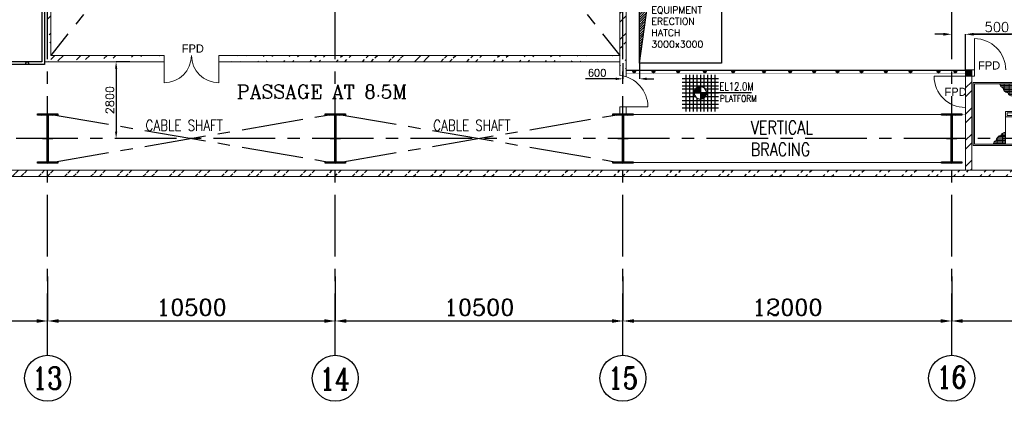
# Model space of a CAD drawing. Header units: inches. Extents: x 0 to 1544102, y 0 to 23144100.
# Tile 48 of 203: x 161316 to 197257, y 101493 to 115416. Entities that reach past the tile are written whole.
import ezdxf

# ---------------------------------------------------------------- set-up
doc = ezdxf.new("R2010")
doc.units = ezdxf.units.IN
doc.header["$LTSCALE"] = 1800
doc.header["$MEASUREMENT"] = 0
doc.linetypes.add('CENTER', pattern=[2, 1.25, -0.25, 0.25, -0.25])
doc.linetypes.add('HIDDEN', pattern=[0.375, 0.25, -0.125])
doc.layers.get('0').update_dxf_attribs({"color": 253})
for name, color, linetype in [('BRACING', 1, 'HIDDEN'), ('CEN', 2, 'CENTER'), ('COL', 1, 'Continuous'), ('GRID', 251, 'CENTER'), ('OPENING', 40, 'Continuous'), ('STEEL', 231, 'Continuous')]:
    doc.layers.add(name, color=color, linetype=linetype)
for name, color, linetype, lineweight in [('DIM', 4, 'Continuous', 18), ('STAIR', 2, 'Continuous', 15), ('TEXT', 3, 'Continuous', 18), ('WALL', 6, 'Continuous', 18)]:
    doc.layers.add(name, color=color, linetype=linetype, lineweight=lineweight)
doc.styles.add('HTX11', font='O8111901')
doc.styles.add('ROMANC', font='ROMANC.SHX')
doc.styles.add('ROMANS', font='romans.shx')
doc.linetypes.add('FENCELINE1', pattern='A,0.25,-0.1,[133,ltypeshp.shx,S=0.1,R=0,X=-0.1,Y=0],-0.1,1', length=1.45)
doc.dimstyles.new('K2', dxfattribs={"dimtxt": 600, "dimasz": 400, "dimexe": 200, "dimexo": 200, "dimgap": 200, "dimtad": 1, "dimdec": 0, "dimzin": 0, "dimdsep": 46, "dimtxsty": 'ROMANC', "dimcen": 0.09, "dimclrd": 256, "dimclrt": 4, "dimadec": 0, "dimazin": 0, "dimtfac": 1, "dimtdec": 0, "dimtofl": 0, "dimtmove": 1, "dimatfit": 3, "dimfxl": 0.18, "dimtolj": 1, "dimtzin": 0, "dimarcsym": 0})
doc.dimstyles.new('STANDARD1', dxfattribs={"dimtxt": 300, "dimasz": 250, "dimexe": 0, "dimexo": 0, "dimgap": 80, "dimtad": 1, "dimdec": 0, "dimzin": 0, "dimdsep": 46, "dimtxsty": 'ROMANS', "dimcen": 0, "dimclrd": 4, "dimclre": 4, "dimclrt": 4, "dimadec": 0, "dimazin": 0, "dimtfac": 0.09, "dimtdec": 0, "dimtix": 1, "dimtofl": 0, "dimtmove": 0, "dimatfit": 3, "dimfxl": 1, "dimtolj": 1, "dimtzin": 0, "dimarcsym": 0})
doc.dimstyles.new('USER175', dxfattribs={"dimscale": 175, "dimtxt": 2, "dimasz": 1.75, "dimexe": 0, "dimexo": 0, "dimgap": 0.5, "dimtad": 1, "dimdec": 0, "dimzin": 0, "dimdsep": 46, "dimtxsty": 'ROMANS', "dimcen": 0, "dimclrd": 4, "dimclre": 4, "dimclrt": 4, "dimadec": 0, "dimazin": 0, "dimtfac": 0.09, "dimtdec": 0, "dimtix": 1, "dimtofl": 0, "dimtmove": 0, "dimatfit": 3, "dimfxl": 1, "dimtolj": 1, "dimtzin": 0, "dimarcsym": 0})
pattern_1 = [(45, (0, -2662.84), (-477.2971, 477.2971), []), (45, (318.2, -2662.84), (-477.2971, 477.2971), [])]

# ---------------------------------------------------------------- blocks, each defined once
blk = doc.blocks.new('A-ROW COLUMN')
at = {"layer": 'COL'}
h = blk.add_hatch(dxfattribs=at)
h.set_pattern_fill('ANSI31', color=256, scale=200, style=0)
h.set_pattern_definition([(45, (165226.353, 18853.894), (-17.67767, 17.67767), [])])
h.paths.add_polyline_path([(180799, 40890), (181539, 40890), (181539, 40840), (180799, 40840)])
h.paths.add_polyline_path([(181153, 42590), (181185, 42590), (181185, 40890), (181153, 40890)])
h.paths.add_polyline_path([(180799, 42640), (181539, 42640), (181539, 42590), (180799, 42590)])
blk.add_line((181169, 40840), (181169, 42640))
at = {"layer": 'CEN'}
for p, q in [((181169, 40840), (181169, 42640)), ((180977, 41740), (181360, 41740))]:
    blk.add_line(p, q, dxfattribs=at)
at = {"layer": 'COL'}
for points in [[(180799, 42640), (181539, 42640), (181539, 42590), (180799, 42590)], [(181153, 42590), (181185, 42590), (181185, 40890), (181153, 40890)], [(180799, 40890), (181539, 40890), (181539, 40840), (180799, 40840)]]:
    blk.add_lwpolyline(points, close=True, dxfattribs=at)
blk = doc.blocks.new('*D85')
at = {"layer": 'DIM', "color": 0, "lineweight": -2, "transparency": 16777216}
for p, q in [((183336, 106049), (183336, 104423)), ((195336, 104905), (195336, 104423))]:
    blk.add_line(p, q, dxfattribs=at)
at = {"layer": 'DIM', "lineweight": -2, "transparency": 16777216}
blk.add_line((194936, 104423), (183736, 104423), dxfattribs=at)
at = {"layer": 'DIM', "transparency": 16777216}
for points in [[(183736, 104490), (183736, 104357), (183336, 104423)], [(194936, 104490), (194936, 104357), (195336, 104423)]]:
    blk.add_solid(points, dxfattribs=at)
at = {"layer": 'DIM', "color": 4, "transparency": 16777216, "insert": (189336, 104923), "char_height": 600, "attachment_point": 5, "style": 'ROMANC'}
blk.add_mtext('\\A1;12000', dxfattribs=at)
blk = doc.blocks.new('*D87')
at = {"layer": 'DIM', "color": 0, "lineweight": -2, "transparency": 16777216}
for p, q in [((162336, 106049), (162336, 104423)), ((172836, 104905), (172836, 104423))]:
    blk.add_line(p, q, dxfattribs=at)
at = {"layer": 'DIM', "lineweight": -2, "transparency": 16777216}
blk.add_line((172436, 104423), (162736, 104423), dxfattribs=at)
at = {"layer": 'DIM', "transparency": 16777216}
for points in [[(162736, 104490), (162736, 104357), (162336, 104423)], [(172436, 104490), (172436, 104357), (172836, 104423)]]:
    blk.add_solid(points, dxfattribs=at)
at = {"layer": 'DIM', "color": 4, "transparency": 16777216, "insert": (167586, 104923), "char_height": 600, "attachment_point": 5, "style": 'ROMANC'}
blk.add_mtext('\\A1;10500', dxfattribs=at)
blk = doc.blocks.new('*D56')
at = {"layer": 'DIM', "color": 0, "lineweight": -2, "transparency": 16777216}
for p, q in [((172836, 106049), (172836, 104423)), ((183336, 104905), (183336, 104423))]:
    blk.add_line(p, q, dxfattribs=at)
at = {"layer": 'DIM', "lineweight": -2, "transparency": 16777216}
blk.add_line((182936, 104423), (173236, 104423), dxfattribs=at)
at = {"layer": 'DIM', "transparency": 16777216}
for points in [[(173236, 104490), (173236, 104357), (172836, 104423)], [(182936, 104490), (182936, 104357), (183336, 104423)]]:
    blk.add_solid(points, dxfattribs=at)
at = {"layer": 'DIM', "color": 4, "transparency": 16777216, "insert": (178086, 104923), "char_height": 600, "attachment_point": 5, "style": 'ROMANC'}
blk.add_mtext('\\A1;10500', dxfattribs=at)
blk = doc.blocks.new('*D57')
at = {"layer": 'DIM', "color": 0, "lineweight": -2, "transparency": 16777216}
for p, q in [((151836, 106049), (151836, 104423)), ((162336, 104905), (162336, 104423))]:
    blk.add_line(p, q, dxfattribs=at)
at = {"layer": 'DIM', "lineweight": -2, "transparency": 16777216}
blk.add_line((161936, 104423), (152236, 104423), dxfattribs=at)
at = {"layer": 'DIM', "transparency": 16777216}
for points in [[(152236, 104490), (152236, 104357), (151836, 104423)], [(161936, 104490), (161936, 104357), (162336, 104423)]]:
    blk.add_solid(points, dxfattribs=at)
at = {"layer": 'DIM', "color": 4, "transparency": 16777216, "insert": (157086, 104923), "char_height": 600, "attachment_point": 5, "style": 'ROMANC'}
blk.add_mtext('\\A1;10500', dxfattribs=at)
blk = doc.blocks.new('*D58')
at = {"layer": 'DIM', "color": 0, "lineweight": -2, "transparency": 16777216}
for p, q in [((195336, 106049), (195336, 104423)), ((206336, 104905), (206336, 104423))]:
    blk.add_line(p, q, dxfattribs=at)
at = {"layer": 'DIM', "lineweight": -2, "transparency": 16777216}
blk.add_line((205936, 104423), (195736, 104423), dxfattribs=at)
at = {"layer": 'DIM', "transparency": 16777216}
for points in [[(195736, 104490), (195736, 104357), (195336, 104423)], [(205936, 104490), (205936, 104357), (206336, 104423)]]:
    blk.add_solid(points, dxfattribs=at)
at = {"layer": 'DIM', "color": 4, "transparency": 16777216, "insert": (200836, 104923), "char_height": 600, "attachment_point": 5, "style": 'ROMANC'}
blk.add_mtext('\\A1;11000', dxfattribs=at)
blk = doc.blocks.new('*D105')
at = {"layer": 'DIM', "color": 4, "lineweight": -2, "transparency": 16777216}
for p, q in [((165336, 113885), (164836, 113885)), ((164836, 113635), (164836, 111335)), ((165336, 111085), (164836, 111085))]:
    blk.add_line(p, q, dxfattribs=at)
at = {"layer": 'DIM', "color": 4, "transparency": 16777216}
for points in [[(164795, 113635), (164878, 113635), (164836, 113885)], [(164795, 111335), (164878, 111335), (164836, 111085)]]:
    blk.add_solid(points, dxfattribs=at)
at = {"layer": 'DIM', "color": 4, "transparency": 16777216, "insert": (164606, 112485), "char_height": 300, "attachment_point": 5, "rotation": 90, "style": 'ROMANS'}
blk.add_mtext('\\A1;2800', dxfattribs=at)
blk = doc.blocks.new('*D223')
at = {"layer": 'DIM', "color": 4, "lineweight": -2, "transparency": 16777216}
for p, q in [((183336, 113835), (183336, 113259)), ((183936, 113835), (183936, 113259)), ((183074, 113259), (181974, 113259)), ((184199, 113259), (184461, 113259))]:
    blk.add_line(p, q, dxfattribs=at)
at = {"layer": 'DIM', "color": 4, "transparency": 16777216}
for points in [[(183074, 113303), (183074, 113215), (183336, 113259)], [(184199, 113303), (184199, 113215), (183936, 113259)]]:
    blk.add_solid(points, dxfattribs=at)
at = {"layer": 'DIM', "color": 4, "transparency": 16777216, "insert": (182392, 113478), "char_height": 262.5, "attachment_point": 5, "style": 'ROMANS'}
blk.add_mtext('\\A1;600', dxfattribs=at)
blk = doc.blocks.new('*D241')
at = {"layer": 'DIM', "color": 4, "lineweight": -2, "transparency": 16777216}
for p, q in [((165336, 113885), (164836, 113885)), ((164836, 113635), (164836, 111335)), ((165336, 111085), (164836, 111085))]:
    blk.add_line(p, q, dxfattribs=at)
at = {"layer": 'DIM', "color": 4, "transparency": 16777216}
for points in [[(164795, 113635), (164878, 113635), (164836, 113885)], [(164795, 111335), (164878, 111335), (164836, 111085)]]:
    blk.add_solid(points, dxfattribs=at)
at = {"layer": 'DIM', "color": 4, "transparency": 16777216, "insert": (164606, 112485), "char_height": 300, "attachment_point": 5, "rotation": 90, "style": 'ROMANS'}
blk.add_mtext('\\A1;2800', dxfattribs=at)
blk = doc.blocks.new('*D279')
at = {"layer": 'DIM', "color": 4, "lineweight": -2, "transparency": 16777216}
for p, q in [((195030, 114885), (194724, 114885)), ((195336, 114744), (195336, 114885)), ((195836, 114744), (195836, 114885)), ((196142, 114885), (197524, 114885))]:
    blk.add_line(p, q, dxfattribs=at)
at = {"layer": 'DIM', "color": 4, "transparency": 16777216}
for points in [[(195030, 114937), (195030, 114834), (195336, 114885)], [(196142, 114937), (196142, 114834), (195836, 114885)]]:
    blk.add_solid(points, dxfattribs=at)
at = {"layer": 'DIM', "color": 4, "transparency": 16777216, "insert": (196986, 115148), "char_height": 350, "attachment_point": 5, "style": 'ROMANS'}
blk.add_mtext('\\A1;500', dxfattribs=at)
blk = doc.blocks.new('*D280')
at = {"layer": 'DIM', "color": 4, "lineweight": -2, "transparency": 16777216}
for p, q in [((195836, 113585), (195836, 114885)), ((201530, 114885), (196142, 114885)), ((201836, 113585), (201836, 114885))]:
    blk.add_line(p, q, dxfattribs=at)
at = {"layer": 'DIM', "color": 4, "transparency": 16777216}
for points in [[(196142, 114937), (196142, 114834), (195836, 114885)], [(201530, 114937), (201530, 114834), (201836, 114885)]]:
    blk.add_solid(points, dxfattribs=at)
at = {"layer": 'DIM', "color": 4, "transparency": 16777216, "insert": (198836, 115148), "char_height": 350, "attachment_point": 5, "style": 'ROMANS'}
blk.add_mtext('\\A1;6000', dxfattribs=at)
blk = doc.blocks.new('A$C23722B17')
at = {"flags": 128}
for points in [[(-667, 524), (667, 524)], [(-667, 391), (667, 391)], [(-533, 658), (-533, -676)], [(-400, 658), (-400, -676)], [(-267, 658), (-267, -676)], [(-267, 658), (-267, -676)], [(-133, 658), (-133, 181)], [(0, 658), (0, -676)], [(0, 658), (0, -676)], [(133, 658), (133, 181)], [(133, 658), (133, 181)], [(267, 658), (267, -676)], [(400, 658), (400, -676)], [(533, 658), (533, -676)], [(-667, 258), (667, 258)], [(-667, 142), (-174, 142)], [(-667, 0), (667, 0)], [(-265, 0), (0, 0)], [(-225, 2), (0, 2)], [(-224, 25), (0, 25)], [(-220, 47), (0, 47)], [(-214, 70), (0, 70)], [(-205, 92), (0, 92)], [(-194, 115), (0, 115)], [(-178, 137), (0, 137)], [(-158, 160), (0, 160)], [(-132, 182), (0, 182)], [(-93, 205), (0, 205)], [(0, 0), (0, 264)], [(1864, 0), (0, 0)], [(0, 0), (0, -261)], [(174, 142), (667, 142)], [(-667, -133), (-181, -133)], [(-667, -276), (667, -276)], [(-133, -181), (-133, -676)], [(225, -2), (0, -2)], [(224, -25), (0, -25)], [(220, -47), (0, -47)], [(214, -70), (0, -70)], [(205, -92), (0, -92)], [(194, -115), (0, -115)], [(178, -137), (0, -137)], [(158, -160), (0, -160)], [(132, -182), (0, -182)], [(93, -205), (0, -205)], [(133, -181), (133, -676)], [(133, -181), (133, -676)], [(181, -133), (667, -133)], [(-667, -409), (667, -409)], [(-667, -542), (667, -542)]]:
    blk.add_lwpolyline(points, dxfattribs=at)
for points in [[(0, 225, 0.414246), (-225, 0)], [(225, 0, 0.414258), (0, 225)], [(0, -225, 0.414246), (225, 0)], [(-225, 0, 0.414221), (0, -225)]]:
    blk.add_lwpolyline(points, format="xyb", dxfattribs=at)
blk = doc.blocks.new('STAIR AT A-ROW')
at = {"layer": 'STAIR'}
h = blk.add_hatch(dxfattribs=at)
h.set_pattern_fill('GRATE', color=256, scale=1500, style=0)
h.set_pattern_definition([(180, (288000.703, 26108.18), (0, 46.875), []), (90, (288000.7, 26108.18), (187.5, 1e-14), [])])
h.paths.add_polyline_path([(151469, 57144, -0.269537), (151358, 57284), (151817, 57284), (151817, 56854, -0.388318), (151644, 56956, -0.326637)])
h = blk.add_hatch(dxfattribs=at)
h.set_pattern_fill('GRATE', color=256, scale=1500, style=0)
h.set_pattern_definition([(0, (18383.73, 26108.18), (0, 46.875), []), (90, (18383.73, 26108.18), (-187.5, 1e-14), [])])
h.paths.add_polyline_path([(154915, 57144, 0.269537), (155026, 57284), (154567, 57284), (154567, 56854, 0.388318), (154740, 56956, 0.326637)])
h = blk.add_hatch(dxfattribs=at)
h.set_pattern_fill('GRATE', color=256, scale=1500, style=0)
h.set_pattern_definition([(180, (287750.703, 86259.074), (0, -46.875), []), (270, (287750.7, 86259.07), (187.5, -1e-14), [])])
h.paths.add_polyline_path([(151219, 55223, 0.269537), (151108, 55084), (151567, 55084), (151567, 55513, 0.388318), (151394, 55411, 0.326637)])
h = blk.add_hatch(dxfattribs=at)
h.set_pattern_fill('GRATE', color=256, scale=1500, style=0)
h.set_pattern_definition([(0, (18133.73, 86259.074), (0, -46.875), []), (270, (18133.73, 86259.07), (-187.5, -1e-14), [])])
h.paths.add_polyline_path([(154665, 55223, -0.269537), (154776, 55084), (154317, 55084), (154317, 55513, -0.388318), (154490, 55411, -0.326637)])
for p, q in [((154567, 57284), (150427, 57284)), ((155767, 57284), (154567, 57284)), ((152798, 55084), (150427, 55084)), ((154567, 55084), (153298, 55084)), ((155767, 55084), (154567, 55084))]:
    blk.add_line(p, q, dxfattribs=at)
at = {"layer": 'STAIR', "linetype": 'FENCELINE1', "ltscale": 0.25}
for points in [[(150377, 55034), (150377, 57334), (155817, 57334), (155817, 55034), (154567, 55034), (150377, 55034)], [(152505, 56134), (151617, 56134), (151617, 56234), (154517, 56234), (154517, 56134), (153005, 56134)]]:
    blk.add_lwpolyline(points, dxfattribs=at)
at = {"layer": 'STAIR'}
for points in [[(150427, 57284), (150427, 55084)], [(151817, 57284), (151817, 56284)], [(152067, 57284), (152067, 56284)], [(152317, 57284), (152317, 56284)], [(152567, 57284), (152567, 56284)], [(152817, 57284), (152817, 56284)], [(153067, 57284), (153067, 56284)], [(153317, 57284), (153317, 56284)], [(153567, 57284), (153567, 56284)], [(153817, 57284), (153817, 56284)], [(154067, 57284), (154067, 56284)], [(154317, 57284), (154317, 56284)], [(154567, 57284), (154567, 56084)], [(155767, 57284), (155767, 55084)], [(151567, 56284), (154567, 56284)], [(151567, 56284), (151567, 55084)], [(151567, 56084), (152520, 56084)], [(151817, 55084), (151817, 56084)], [(152067, 55084), (152067, 56084)], [(152317, 55084), (152317, 56084)], [(152798, 55084), (152656, 55610), (152783, 55640), (152515, 55666), (152633, 55698), (152505, 56134)], [(153298, 55084), (153156, 55610), (153283, 55640), (153015, 55666), (153133, 55698), (153005, 56134)], [(153020, 56084), (154567, 56084)], [(153067, 55923), (153067, 56084)], [(153317, 55084), (153317, 56084)], [(153567, 55084), (153567, 56084)], [(153817, 55084), (153817, 56084)], [(154067, 55084), (154067, 56084)], [(154317, 55084), (154317, 56084)], [(152567, 55084), (152567, 55923)], [(153067, 55661), (153067, 55680)]]:
    blk.add_lwpolyline(points, dxfattribs=at)
for centre, radius, start, end in [((151534, 57309), 178, 188.3658, 248.7051), ((154851, 57309), 178, 291.2949, 351.6342), ((151685, 57170), 217, 186.839, 259.1948), ((151787, 57000), 149, 196.9982, 281.8866), ((154598, 57000), 149, 258.1134, 343.0018), ((154699, 57170), 217, 280.8052, 353.161), ((151435, 55197), 217, 100.8052, 173.161), ((151537, 55367), 149, 78.1134, 163.0018), ((154348, 55367), 149, 16.9982, 101.8866), ((154449, 55197), 217, 6.839, 79.1948), ((151284, 55058), 178, 111.2949, 171.6342), ((154601, 55058), 178, 8.3658, 68.7051)]:
    blk.add_arc(centre, radius, start, end, dxfattribs=at)
at = {"layer": 'TEXT', "style": 'ROMANC'}
for p in [(152214, 56659), (153855, 55487)]:
    blk.add_text('UP', height=200, dxfattribs=at).set_placement(p)
at = {"layer": 'DIM'}
for points in [[(153522, 56756), (152657, 56756)], [(152968, 55584), (153833, 55584)]]:
    blk.add_leader(points, dimstyle='USER175', dxfattribs=at)

msp = doc.modelspace()

# ---------------------------------------------------------------- hatches: boundary and pattern name
h = msp.add_hatch()
h.set_pattern_fill('ANSI32', color=256, scale=1800, style=0)
h.set_pattern_definition(pattern_1)
edge = h.paths.add_edge_path()
edge.add_line((162451.2, 140184.89), (162451.2, 131334.89))
edge.add_line((162221.2, 140184.89), (162221.2, 131334.89))
edge.add_line((162451.2, 130834.89), (162451.2, 125334.89))
edge.add_line((162221.2, 130834.89), (162221.2, 125334.89))
edge.add_line((162451.2, 124834.89), (162451.2, 117434.89))
edge.add_line((162221.2, 124834.89), (162221.2, 117434.89))
edge.add_line((162451.2, 116934.89), (162451.2, 114114.89))
edge.add_line((162221.2, 116934.89), (162221.2, 113884.89))
h = msp.add_hatch()
h.set_pattern_fill('ANSI32', color=256, scale=1800, style=0)
h.set_pattern_definition(pattern_1)
edge = h.paths.add_edge_path()
edge.add_line((183451.2, 116884.89), (183451.2, 113332.22))
edge.add_line((183221.2, 116884.89), (183221.2, 113381.82))
h = msp.add_hatch()
h.set_pattern_fill('ANSI32', color=256, scale=1800, style=0)
h.set_pattern_definition(pattern_1)
edge = h.paths.add_edge_path()
edge.add_line((162451.2, 114114.89), (166586.2, 114114.89))
edge.add_line((162221.2, 113884.89), (166586.2, 113884.89))
edge.add_line((162221.2, 113884.89), (162221.2, 113884.89))
edge.add_line((162451.2, 113884.89), (162451.2, 114114.89))
h = msp.add_hatch()
h.set_pattern_fill('ANSI32', color=256, scale=1800, style=0)
h.set_pattern_definition(pattern_1)
edge = h.paths.add_edge_path()
edge.add_line((168586.2, 114114.89), (183221.2, 114114.89))
edge.add_line((168586.2, 113884.89), (183221.2, 113884.89))
h = msp.add_hatch()
h.set_pattern_fill('ANSI32', color=256, scale=1800, style=0)
h.set_pattern_definition([(45, (108.2, -708.36), (-477.297, 477.297), []), (45, (426.4, -708.36), (-477.297, 477.297), [])])
h.paths.add_polyline_path([(196066.2, 111084.89), (195836.2, 111084.89), (195836.2, 109924.89), (196066.2, 109924.89)])
h.paths.add_polyline_path([(196066.2, 113355.23), (196166.2, 113355.23), (196166.2, 113585.23), (195836.2, 113585.23), (195836.2, 111084.89), (196066.2, 111084.89)])
h = msp.add_hatch(color=256)
h.dxf.hatch_style = 1
h.paths.add_polyline_path([(183792.24, 113520.23, 1), (183692.24, 113520.23, 1)])
h = msp.add_hatch(color=256)
h.dxf.hatch_style = 1
h.paths.add_polyline_path([(184504.32, 113520.23, 1), (184404.32, 113520.23, 1)])
h = msp.add_hatch(color=256)
h.dxf.hatch_style = 1
h.paths.add_polyline_path([(185405.16, 113520.23, 1), (185305.16, 113520.23, 1)])
h = msp.add_hatch(color=256)
h.dxf.hatch_style = 1
h.paths.add_polyline_path([(186376.75, 113520.23, 1), (186276.75, 113520.23, 1)])
h = msp.add_hatch(color=256)
h.dxf.hatch_style = 1
h.paths.add_polyline_path([(187408.66, 113520.23, 1), (187308.66, 113520.23, 1)])
h = msp.add_hatch(color=256)
h.dxf.hatch_style = 1
h.paths.add_polyline_path([(188535.7, 113520.23, 1), (188435.7, 113520.23, 1)])
h = msp.add_hatch(color=256)
h.dxf.hatch_style = 1
h.paths.add_polyline_path([(189487.86, 113520.23, 1), (189387.86, 113520.23, 1)])
h = msp.add_hatch(color=256)
h.dxf.hatch_style = 1
h.paths.add_polyline_path([(190362.29, 113520.23, 1), (190262.29, 113520.23, 1)])
h = msp.add_hatch(color=256)
h.dxf.hatch_style = 1
h.paths.add_polyline_path([(191217.28, 113520.23, 1), (191117.28, 113520.23, 1)])
h = msp.add_hatch(color=256)
h.dxf.hatch_style = 1
h.paths.add_polyline_path([(192091.71, 113520.23, 1), (191991.71, 113520.23, 1)])
h = msp.add_hatch(color=256)
h.dxf.hatch_style = 1
h.paths.add_polyline_path([(192985.58, 113520.23, 1), (192885.58, 113520.23, 1)])
h = msp.add_hatch(color=256)
h.dxf.hatch_style = 1
h.paths.add_polyline_path([(193879.44, 113520.23, 1), (193779.44, 113520.23, 1)])
h = msp.add_hatch(color=256)
h.dxf.hatch_style = 1
h.paths.add_polyline_path([(194909.32, 113520.23, 1), (194809.32, 113520.23, 1)])
h = msp.add_hatch(color=256)
h.dxf.hatch_style = 1
h.paths.add_polyline_path([(195518.49, 113520.23, 1), (195418.49, 113520.23, 1)])
h = msp.add_hatch()
h.set_pattern_fill('ANSI32', color=256, scale=1800, style=0)
h.set_pattern_definition(pattern_1)
edge = h.paths.add_edge_path()
edge.add_line((27096.2, 109694.89), (273076.2, 109694.89))
edge.add_line((27326.2, 109924.89), (272846.2, 109924.89))
at = {"layer": 'COL'}
h = msp.add_hatch(dxfattribs=at)
h.set_pattern_fill('ANSI31', color=1, scale=250, angle=90, style=0)
h.set_pattern_definition([(135, (351242.503, -39406.96), (-22.097087, -22.097087), [])])
h.paths.add_polyline_path([(195836.2, 113585.23), (196066.2, 113585.23), (196066.2, 113355.23), (195836.2, 113355.23)])
at = {"layer": 'OPENING'}
h = msp.add_hatch(dxfattribs=at)
h.set_pattern_fill('ANSI31', color=8, scale=500, style=0)
h.set_pattern_definition([(45, (110412.447, 55057.26), (-44.194174, 44.194174), [])])
h.paths.add_polyline_path([(186936.2, 116834.89), (183936.2, 116834.89), (183936.2, 113834.89), (184305.87, 116465.22)])

# ---------------------------------------------------------------- linework, layer by layer
msp.add_lwpolyline([(183451.2, 113570.23), (195836.2, 113570.23)])
for centre, radius in [((183742.24, 113520.23), 50), ((184454.32, 113520.23), 50), ((185355.16, 113520.23), 50), ((186326.75, 113520.23), 50), ((187358.66, 113520.23), 50), ((188485.7, 113520.23), 50), ((189437.86, 113520.23), 50), ((190312.29, 113520.23), 50), ((191167.28, 113520.23), 50), ((192041.71, 113520.23), 50), ((192935.58, 113520.23), 50), ((193829.44, 113520.23), 50), ((194859.32, 113520.23), 50), ((195468.49, 113520.23), 50), ((162336.2, 102333.78), 840.34), ((162336.2, 102333.78), 840.34), ((172836.2, 102333.78), 840.34), ((172836.2, 102333.78), 840.34), ((183336.2, 102333.78), 840.34), ((183336.2, 102333.78), 840.34), ((195336.2, 102333.78), 840.34), ((195336.2, 102333.78), 840.34)]:
    msp.add_circle(centre, radius)
at = {"layer": 'BRACING', "const_width": 40}
for points in [[(183706.2, 111959.89), (194966.2, 111959.89)], [(183706.2, 110209.89), (194966.2, 110209.89)]]:
    msp.add_lwpolyline(points, dxfattribs=at)
at = {"layer": 'CEN'}
for p, q in [((162336.2, 140184.89), (183221.2, 114114.89)), ((183336.2, 140184.89), (162451.2, 114114.89)), ((162336.2, 110184.89), (172836.2, 111984.89)), ((162336.2, 111984.89), (172836.2, 110184.89)), ((172836.2, 110184.89), (183336.2, 111984.89)), ((172836.2, 111984.89), (183336.2, 110184.89))]:
    msp.add_line(p, q, dxfattribs=at)
at = {"layer": 'GRID'}
for p, q in [((172836.2, 103174.13), (172836.2, 202006.98)), ((183336.2, 103174.13), (183336.2, 200264.46)), ((162336.2, 103174.13), (162336.2, 199876.62)), ((195336.2, 103174.13), (195336.2, 168584.89)), ((278636.2, 111084.89), (143536.2, 111084.89))]:
    msp.add_line(p, q, dxfattribs=at)
at = {"layer": 'OPENING'}
for p, q in [((162121.2, 138109.89), (162121.2, 113884.89)), ((162221.2, 138209.89), (162221.2, 113784.89)), ((162221.2, 113784.89), (152086.2, 113784.89)), ((162121.2, 113884.89), (152186.2, 113884.89))]:
    msp.add_line(p, q, dxfattribs=at)
msp.add_lwpolyline([(183936.2, 116834.89), (186936.2, 116834.89), (186936.2, 113834.89), (183936.2, 113834.89)], close=True, dxfattribs=at)
msp.add_lwpolyline([(183936.2, 113834.89), (184305.87, 116465.22), (186936.2, 116834.89)], dxfattribs=at)
msp.add_circle((161586.2, 113834.89), 50, dxfattribs=at)
at = {"layer": 'STEEL', "const_width": 15}
for points in [[(195836.2, 113470.23), (183451.2, 113470.23)], [(183336.2, 111970.23), (195836.2, 111970.23)]]:
    msp.add_lwpolyline(points, dxfattribs=at)
at = {"layer": 'WALL'}
for p, q in [((162221.2, 116934.89), (162221.2, 113884.89)), ((162451.2, 116934.89), (162451.2, 114114.89)), ((183221.2, 116884.89), (183221.2, 113381.82)), ((183451.2, 116884.89), (183451.2, 113332.22)), ((196166.2, 113355.23), (196166.2, 114726.97)), ((162451.2, 114114.89), (166586.2, 114114.89)), ((166586.2, 114114.89), (166586.2, 113114.89)), ((168586.2, 114114.89), (168586.2, 113114.89)), ((168586.2, 114114.89), (183221.2, 114114.89)), ((162221.2, 113884.89), (166586.2, 113884.89)), ((168586.2, 113884.89), (183221.2, 113884.89)), ((196166.2, 113585.23), (195836.2, 113585.23)), ((195836.2, 109924.89), (195836.2, 113585.23)), ((195836.2, 113355.23), (195836.2, 113585.23)), ((195836.2, 113585.23), (196166.2, 113585.23)), ((196066.2, 109924.89), (196066.2, 113585.23)), ((196066.2, 113355.23), (196066.2, 113585.23)), ((196166.2, 113355.23), (196066.2, 113355.23)), ((196066.2, 113355.23), (196166.2, 113355.23)), ((183221.2, 112240.08), (183221.2, 111984.89)), ((183451.2, 112240.08), (183451.2, 111984.89)), ((27096.2, 109694.89), (273076.2, 109694.89)), ((27326.2, 109924.89), (272846.2, 109924.89))]:
    msp.add_line(p, q, dxfattribs=at)
at = {"layer": 'WALL', "flags": 128}
for points in [[(197307.94, 113585.23, 0.414209), (196166.2, 114726.97)], [(183221.2, 113381.82, -0.38104526), (184247.94, 112240.08)], [(195836.2, 112213.48, -0.414209), (194694.46, 113355.23)]]:
    msp.add_lwpolyline(points, format="xyb", dxfattribs=at)
for points in [[(196066.2, 113355.23), (194694.46, 113355.23)], [(183221.2, 112240.08), (184247.94, 112240.08)]]:
    msp.add_lwpolyline(points, dxfattribs=at)
at = {"layer": 'WALL'}
for centre, start, end in [((166586.2, 114114.89), 270, 0), ((168586.2, 114114.89), 180, 270)]:
    msp.add_arc(centre, 1000, start, end, dxfattribs=at)

# ---------------------------------------------------------------- block references
at = {"layer": 'COL'}
for p in [(-18832.33, 69345.14), (-8332.33, 69345.14), (2167.67, 69345.14), (14167.67, 69345.14)]:
    msp.add_blockref('A-ROW COLUMN', p, dxfattribs=at)
at = {"layer": 'STAIR'}
msp.add_blockref('STAIR AT A-ROW', (45738.98, 55786.6), dxfattribs=at)
at = {"layer": 'STEEL'}
msp.add_blockref('A$C23722B17', (186161.49, 112746.5), dxfattribs=at)

# ---------------------------------------------------------------- texts
at = {"layer": 'STAIR', "linetype": 'Continuous', "style": 'HTX11'}
for p in [(196303.73, 113599.32), (195076.32, 112637.67)]:
    msp.add_text('FPD', height=300, dxfattribs=at).set_placement(p)
at = {"layer": 'TEXT', "linetype": 'Continuous', "style": 'HTX11'}
msp.add_text('FPD', height=300, dxfattribs=at).set_placement((167236.2, 114214.89))
at = {"layer": 'TEXT', "style": 'ROMANC'}
msp.add_text('PASSAGE AT 8.5M', height=500, dxfattribs=at).set_placement((169241.06, 112542.43))
at = {"layer": 'TEXT'}
for s, height, style, width, p in [('EL12.0M', 300, 'ROMANS', 0.75, (186853.48, 112828.85)), ('PLATFORM', 250, 'ROMANS', 0.8, (186876.4, 112417.58)), ('CABLE SHAFT', 400, 'ROMANS', 0.8, (165909.58, 111361.76)), ('CABLE SHAFT', 400, 'ROMANS', 0.8, (176409.58, 111361.76)), ('13', 800, 'ROMANC', 0.8, (161773.44, 101938.94)), ('14', 800, 'ROMANC', 0.8, (172271.1, 101917.8)), ('15', 800, 'ROMANC', 0.8, (182786.03, 101942.91)), ('16', 800, 'ROMANC', 0.8, (194784.72, 101976.89))]:
    msp.add_text(s, height=height, dxfattribs=dict(at, style=style, width=width)).set_placement(p)
at = {"layer": 'TEXT', "insert": (184374.18, 115897.81), "char_height": 250, "attachment_point": 1, "style": 'ROMANS'}
msp.add_mtext_dynamic_manual_height_columns('EQUIPMENT ERECTION HATCH\\P3000x3000', width=2106.1782, gutter_width=1, heights=[0], dxfattribs=at)
at = {"layer": 'TEXT', "insert": (188000.37, 111724.89), "char_height": 480, "width": 2515.419, "attachment_point": 1, "style": 'ROMANS'}
msp.add_mtext('{\\W0.8;VERTICAL BRACING}', dxfattribs=at)

# ---------------------------------------------------------------- dimensions: what is measured, and where the dimension line sits
at = {"layer": 'DIM'}
dim = msp.add_linear_dim(base=(195836.2, 114885.47), p1=(195336.2, 114744.48), p2=(195836.2, 114744.48), dimstyle='USER175', dxfattribs=at)
dim.commit()
dim.dimension.update_dxf_attribs({"geometry": '*D279', "text_midpoint": (196986.2, 114885.47), "dimtype": 160})
dim = msp.add_linear_dim(base=(195836.2, 114885.47), p1=(201836.2, 113585.23), p2=(195836.2, 113585.23), dimstyle='USER175', dxfattribs=at)
dim.commit()
dim.dimension.update_dxf_attribs({"geometry": '*D280', "text_midpoint": (198836.2, 115147.97)})
for picture in ['*D105', '*D241']:
    dim = msp.add_linear_dim(base=(164836.2, 111084.89), p1=(165336.2, 113884.89), p2=(165336.2, 111084.89), angle=90, dimstyle='STANDARD1', dxfattribs=at)
    dim.commit()
    dim.dimension.update_dxf_attribs({"geometry": picture, "text_midpoint": (164606.2, 112484.89)})
dim = msp.add_linear_dim(base=(183336.2, 113259.2), p1=(183936.2, 113834.89), p2=(183336.2, 113834.89), dimstyle='USER175', override={"dimtxt": 1.5, "dimasz": 1.5}, dxfattribs=at)
dim.commit()
dim.dimension.update_dxf_attribs({"geometry": '*D223', "text_midpoint": (182392.45, 113259.2), "dimtype": 160})
for base, p1, p2, picture, middle in [((151836.2, 104423.43), (162336.2, 104905.1), (151836.2, 106049), '*D57', (157086.2, 104923.43)), ((162336.2, 104423.43), (172836.2, 104905.1), (162336.2, 106049), '*D87', (167586.2, 104923.43)), ((172836.2, 104423.43), (183336.2, 104905.1), (172836.2, 106049), '*D56', (178086.2, 104923.43)), ((183336.2, 104423.43), (195336.2, 104905.1), (183336.2, 106049), '*D85', (189336.2, 104923.43)), ((195336.2, 104423.43), (206336.2, 104905.1), (195336.2, 106049), '*D58', (200836.2, 104923.43))]:
    dim = msp.add_linear_dim(base=base, p1=p1, p2=p2, angle=180, dimstyle='K2', override={"dimexe": 0, "dimexo": 0}, dxfattribs=at)
    dim.commit()
    dim.dimension.update_dxf_attribs({"geometry": picture, "text_midpoint": middle})

doc.saveas('drawing.dxf')
